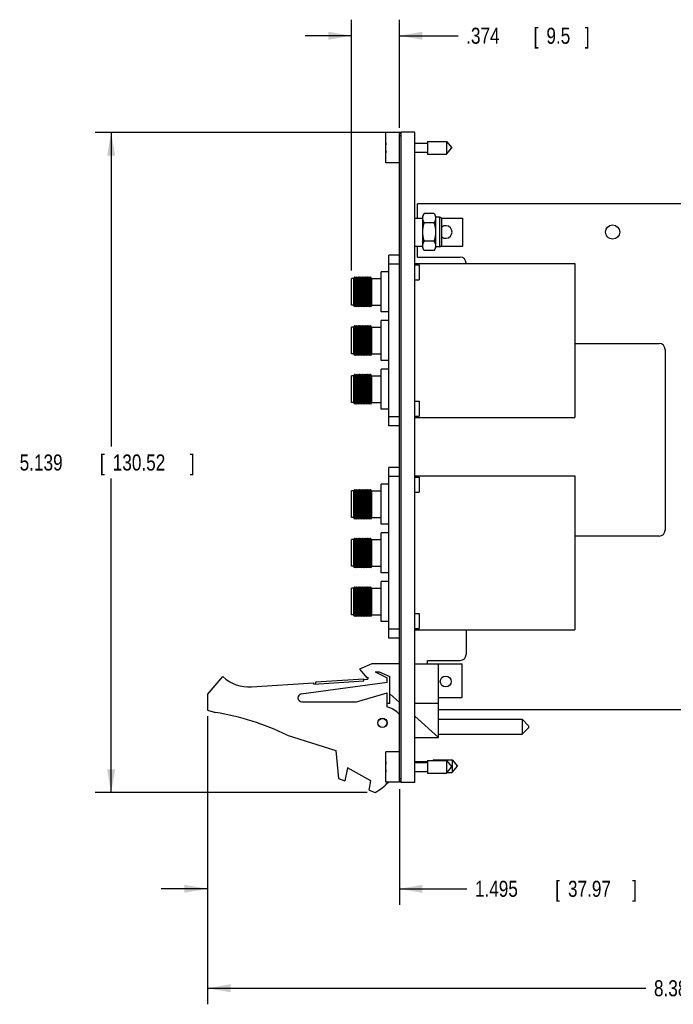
# Model space of a CAD drawing. Header units: inches. Extents: x 0 to 34, y 0 to 22.
# Tile 10 of 25: x 15.8 to 20.9, y 6.9 to 14.6. Entities that reach past the tile are written whole.
import ezdxf

# ---------------------------------------------------------------- set-up
doc = ezdxf.new("R2010")
doc.units = ezdxf.units.IN
doc.header["$LTSCALE"] = 1.87
doc.header["$MEASUREMENT"] = 0
doc.layers.get('0').update_dxf_attribs({"linetype": 'CONTINUOUS'})
doc.layers.add('DIMENSIONS', color=7, linetype='CONTINUOUS')
doc.styles.get("Standard").update_dxf_attribs({"font": 'txt', "width": 0.8})
doc.dimstyles.new('DIMSTYLE_3', dxfattribs={"dimtxt": 0.125, "dimasz": 0.18, "dimexe": 0.18, "dimexo": 0.0625, "dimgap": 0.09, "dimtad": 0, "dimtih": 1, "dimtoh": 1, "dimdec": 3, "dimzin": 4, "dimdsep": 46, "dimtxsty": 'STANDARD', "dimblk": '_FILLED', "dimblk1": '_FILLED', "dimblk2": '_FILLED', "dimcen": 0.09, "dimadec": 0, "dimazin": 0, "dimtp": 0.01, "dimtm": 0.01, "dimtfac": 1, "dimtdec": 3, "dimtofl": 0, "dimtmove": 0, "dimatfit": 3, "dimldrblk": '_FILLED', "dimfxl": 1, "dimtolj": 1, "dimtzin": 4, "dimarcsym": 0})

# ---------------------------------------------------------------- blocks, each defined once
blk = doc.blocks.new('_FILLED')
at = {"color": 0, "linetype": 'ByBlock'}
blk.add_solid([(0, 0), (-1, 0.1736), (-1, -0.1736)], dxfattribs=at)
blk = doc.blocks.new('*D23')
at = {"layer": 'DIMENSIONS', "color": 2, "linetype": 'Continuous'}
for p, q in [((18.7206, 13.6802), (16.3981, 13.6802)), ((16.5231, 13.6802), (16.5231, 11.236)), ((16.5231, 8.5417), (16.5231, 10.986)), ((18.5166, 8.5417), (16.3981, 8.5417))]:
    blk.add_line(p, q, dxfattribs=at)
at = {"layer": 'DIMENSIONS', "color": 2, "linetype": 'Continuous', "xscale": 0.18, "yscale": 0.18, "zscale": 0.18}
for p, rotation in [((16.5231, 13.6802), 90), ((16.5231, 8.5417), 270)]:
    blk.add_blockref('_FILLED', p, dxfattribs=dict(at, rotation=rotation))
at = {"layer": 'DIMENSIONS', "color": 2, "linetype": 'Continuous', "width": 0.8}
for s, p in [('5.139', (15.8106, 11.0485)), ('[', (16.4356, 11.0485)), ('130.52', (16.5356, 11.0485)), (']', (17.1356, 11.0485))]:
    blk.add_text(s, height=0.125, dxfattribs=at).set_placement(p)
blk = doc.blocks.new('*D25')
at = {"layer": 'DIMENSIONS', "color": 2, "linetype": 'Continuous'}
for p, q in [((25.6543, 9.2466), (25.6543, 6.8923)), ((17.2731, 9.1212), (17.2731, 6.8923)), ((17.2731, 7.0173), (20.6887, 7.0173)), ((25.6543, 7.0173), (22.2387, 7.0173))]:
    blk.add_line(p, q, dxfattribs=at)
at = {"layer": 'DIMENSIONS', "color": 2, "linetype": 'Continuous', "xscale": 0.18, "yscale": 0.18, "zscale": 0.18, "rotation": 180}
blk.add_blockref('_FILLED', (17.2731, 7.0173), dxfattribs=at)
at = {"layer": 'DIMENSIONS', "color": 2, "linetype": 'Continuous', "xscale": 0.18, "yscale": 0.18, "zscale": 0.18}
blk.add_blockref('_FILLED', (25.6543, 7.0173), dxfattribs=at)
at = {"layer": 'DIMENSIONS', "color": 2, "linetype": 'Continuous', "width": 0.8}
for s, p in [('8.381', (20.7512, 6.9548)), ('[', (21.3762, 6.9548)), ('212.88', (21.4762, 6.9548)), (']', (22.0762, 6.9548))]:
    blk.add_text(s, height=0.125, dxfattribs=at).set_placement(p)
blk = doc.blocks.new('*D26')
at = {"layer": 'DIMENSIONS', "color": 2, "linetype": 'Continuous'}
for p, q in [((17.2731, 9.1354), (17.2731, 7.6667)), ((18.7681, 8.5662), (18.7681, 7.6667)), ((17.2731, 7.7917), (16.9131, 7.7917)), ((18.7681, 7.7917), (19.294, 7.7917))]:
    blk.add_line(p, q, dxfattribs=at)
at = {"layer": 'DIMENSIONS', "color": 2, "linetype": 'Continuous', "xscale": 0.18, "yscale": 0.18, "zscale": 0.18}
blk.add_blockref('_FILLED', (17.2731, 7.7917), dxfattribs=at)
at = {"layer": 'DIMENSIONS', "color": 2, "linetype": 'Continuous', "xscale": 0.18, "yscale": 0.18, "zscale": 0.18, "rotation": 180}
blk.add_blockref('_FILLED', (18.7681, 7.7917), dxfattribs=at)
at = {"layer": 'DIMENSIONS', "color": 2, "linetype": 'Continuous', "width": 0.8}
for s, p in [('1.495', (19.3565, 7.7292)), ('[', (19.9815, 7.7292)), ('37.97', (20.0815, 7.7292)), (']', (20.5815, 7.7292))]:
    blk.add_text(s, height=0.125, dxfattribs=at).set_placement(p)
blk = doc.blocks.new('*D27')
at = {"layer": 'DIMENSIONS', "color": 2, "linetype": 'Continuous'}
for p, q in [((18.3941, 12.6068), (18.3941, 14.5587)), ((18.7681, 13.7162), (18.7681, 14.5587)), ((18.3941, 14.4337), (18.0341, 14.4337)), ((18.7681, 14.4337), (19.2259, 14.4337))]:
    blk.add_line(p, q, dxfattribs=at)
at = {"layer": 'DIMENSIONS', "color": 2, "linetype": 'Continuous', "xscale": 0.18, "yscale": 0.18, "zscale": 0.18}
blk.add_blockref('_FILLED', (18.3941, 14.4337), dxfattribs=at)
at = {"layer": 'DIMENSIONS', "color": 2, "linetype": 'Continuous', "xscale": 0.18, "yscale": 0.18, "zscale": 0.18, "rotation": 180}
blk.add_blockref('_FILLED', (18.7681, 14.4337), dxfattribs=at)
at = {"layer": 'DIMENSIONS', "color": 2, "linetype": 'Continuous', "width": 0.8}
for s, p in [('.374', (19.2884, 14.3712)), ('[', (19.8134, 14.3712)), ('9.5', (19.9134, 14.3712)), (']', (20.2134, 14.3712))]:
    blk.add_text(s, height=0.125, dxfattribs=at).set_placement(p)

msp = doc.modelspace()

# ---------------------------------------------------------------- linework, layer by layer
at = {"color": 7, "linetype": 'Continuous'}
for p, q in [((18.6631, 13.4432), (18.6631, 13.6802)), ((18.7831, 13.6802), (18.6631, 13.6802)), ((18.7681, 8.6287), (18.7681, 13.6737)), ((18.7831, 13.6737), (18.7681, 13.6737)), ((18.7831, 13.6537), (18.7681, 13.6537)), ((18.7831, 8.6187), (18.7831, 13.6837)), ((18.8881, 13.6837), (18.7831, 13.6837)), ((18.8881, 8.6187), (18.8881, 13.6837)), ((18.6631, 13.5755), (18.6611, 13.5755)), ((18.8881, 13.5968), (18.9868, 13.5968)), ((18.9868, 13.6109), (18.9868, 13.5125)), ((18.9868, 13.6109), (19.1349, 13.6109)), ((19.1349, 13.6109), (19.1349, 13.5125)), ((19.1349, 13.6109), (19.1762, 13.5617)), ((18.6611, 13.5479), (18.6631, 13.5479)), ((18.8881, 13.5267), (18.9868, 13.5267)), ((18.9868, 13.5125), (19.1349, 13.5125)), ((19.1349, 13.5125), (19.1762, 13.5617)), ((18.7681, 13.4432), (18.6631, 13.4432)), ((18.9081, 13.0146), (18.9081, 13.1246)), ((25.2091, 13.1246), (18.9081, 13.1246)), ((18.9616, 13.0501), (18.9501, 13.0302)), ((19.0387, 13.0501), (18.9616, 13.0501)), ((19.0387, 13.0501), (19.0501, 13.0302)), ((18.8881, 13.0146), (18.9501, 13.0146)), ((18.9501, 12.7812), (18.9501, 13.0302)), ((19.0387, 12.9779), (18.9616, 12.9779)), ((19.0501, 13.0302), (19.0501, 12.7812)), ((19.0836, 13.0207), (19.0501, 13.0207)), ((19.0836, 12.7907), (19.0836, 13.0207)), ((19.0955, 13.0146), (19.2631, 13.0146)), ((19.0981, 12.8052), (19.0981, 13.0062)), ((19.2631, 12.7966), (19.2631, 13.0146)), ((19.0387, 12.8335), (18.9616, 12.8335)), ((18.8881, 12.7966), (18.9501, 12.7966)), ((18.9081, 12.7096), (18.9081, 12.7966)), ((18.9616, 12.7614), (18.9501, 12.7812)), ((19.0387, 12.7614), (18.9616, 12.7614)), ((19.0387, 12.7614), (19.0501, 12.7812)), ((19.0836, 12.7907), (19.0501, 12.7907)), ((19.0953, 12.7966), (19.2631, 12.7966)), ((18.6851, 11.3976), (18.6851, 12.7246)), ((18.7681, 12.7246), (18.6851, 12.7246)), ((18.7681, 12.6546), (18.6851, 12.6546)), ((18.8881, 12.6611), (20.1351, 12.6611)), ((18.8881, 12.6511), (18.9214, 12.6511)), ((18.9081, 12.7096), (19.2411, 12.7096)), ((18.9214, 12.6511), (18.9214, 12.533)), ((19.2881, 12.6626), (19.2881, 12.6611)), ((20.1351, 12.6611), (20.1351, 11.4611)), ((18.6264, 12.2837), (18.6264, 12.5962)), ((18.6851, 12.5962), (18.6264, 12.5962)), ((18.3941, 12.3356), (18.3941, 12.5443)), ((18.4138, 12.5443), (18.3941, 12.5443)), ((18.4194, 12.5557), (18.4138, 12.5443)), ((18.4138, 12.3356), (18.4138, 12.5443)), ((18.4194, 12.5557), (18.4194, 12.3242)), ((18.4263, 12.5443), (18.4194, 12.5557)), ((18.4318, 12.5557), (18.4263, 12.5443)), ((18.4263, 12.5443), (18.4263, 12.3356)), ((18.4318, 12.5557), (18.4318, 12.3242)), ((18.4387, 12.5443), (18.4318, 12.5557)), ((18.4443, 12.5557), (18.4387, 12.5443)), ((18.4387, 12.5443), (18.4387, 12.3356)), ((18.4443, 12.5557), (18.4443, 12.3242)), ((18.4511, 12.5443), (18.4443, 12.5557)), ((18.4567, 12.5557), (18.4511, 12.5443)), ((18.4511, 12.5443), (18.4511, 12.3356)), ((18.4567, 12.5557), (18.4567, 12.3242)), ((18.4635, 12.5443), (18.4567, 12.5557)), ((18.4691, 12.5557), (18.4635, 12.5443)), ((18.4635, 12.5443), (18.4635, 12.3356)), ((18.4691, 12.5557), (18.4691, 12.3242)), ((18.476, 12.5443), (18.4691, 12.5557)), ((18.4816, 12.5557), (18.476, 12.5443)), ((18.476, 12.5443), (18.476, 12.3356)), ((18.4816, 12.5557), (18.4816, 12.3242)), ((18.4884, 12.5443), (18.4816, 12.5557)), ((18.494, 12.5557), (18.4884, 12.5443)), ((18.4884, 12.5443), (18.4884, 12.3356)), ((18.494, 12.5557), (18.494, 12.3242)), ((18.5008, 12.5443), (18.494, 12.5557)), ((18.5064, 12.5557), (18.5008, 12.5443)), ((18.5008, 12.5443), (18.5008, 12.3356)), ((18.5064, 12.5557), (18.5064, 12.3242)), ((18.5133, 12.5443), (18.5064, 12.5557)), ((18.5188, 12.5557), (18.5133, 12.5443)), ((18.5133, 12.5443), (18.5133, 12.3356)), ((18.5188, 12.5557), (18.5188, 12.3242)), ((18.5257, 12.5443), (18.5188, 12.5557)), ((18.5313, 12.5557), (18.5257, 12.5443)), ((18.5257, 12.5443), (18.5257, 12.3356)), ((18.5313, 12.5557), (18.5313, 12.3242)), ((18.5381, 12.5443), (18.5313, 12.5557)), ((18.5437, 12.5557), (18.5381, 12.5443)), ((18.5381, 12.5443), (18.5381, 12.3356)), ((18.5437, 12.5557), (18.5437, 12.3242)), ((18.5506, 12.5443), (18.5437, 12.5557)), ((18.5506, 12.5443), (18.5506, 12.3356)), ((18.5506, 12.5443), (18.6264, 12.5443)), ((18.8881, 12.533), (18.9214, 12.533)), ((18.4138, 12.3356), (18.3941, 12.3356)), ((18.4194, 12.3242), (18.4138, 12.3356)), ((18.4263, 12.3356), (18.4194, 12.3242)), ((18.4318, 12.3242), (18.4263, 12.3356)), ((18.4387, 12.3356), (18.4318, 12.3242)), ((18.4443, 12.3242), (18.4387, 12.3356)), ((18.4511, 12.3356), (18.4443, 12.3242)), ((18.4567, 12.3242), (18.4511, 12.3356)), ((18.4635, 12.3356), (18.4567, 12.3242)), ((18.4691, 12.3242), (18.4635, 12.3356)), ((18.476, 12.3356), (18.4691, 12.3242)), ((18.4816, 12.3242), (18.476, 12.3356)), ((18.4884, 12.3356), (18.4816, 12.3242)), ((18.494, 12.3242), (18.4884, 12.3356)), ((18.5008, 12.3356), (18.494, 12.3242)), ((18.5064, 12.3242), (18.5008, 12.3356)), ((18.5133, 12.3356), (18.5064, 12.3242)), ((18.5188, 12.3242), (18.5133, 12.3356)), ((18.5257, 12.3356), (18.5188, 12.3242)), ((18.5313, 12.3242), (18.5257, 12.3356)), ((18.5381, 12.3356), (18.5313, 12.3242)), ((18.5437, 12.3242), (18.5381, 12.3356)), ((18.5506, 12.3356), (18.5437, 12.3242)), ((18.5506, 12.3356), (18.6264, 12.3356)), ((18.6851, 12.2837), (18.6264, 12.2837)), ((18.6264, 11.9048), (18.6264, 12.2173)), ((18.6851, 12.2173), (18.6264, 12.2173)), ((18.3941, 11.9567), (18.3941, 12.1654)), ((18.4138, 12.1654), (18.3941, 12.1654)), ((18.4194, 12.1768), (18.4138, 12.1654)), ((18.4138, 11.9567), (18.4138, 12.1654)), ((18.4194, 12.1768), (18.4194, 11.9453)), ((18.4263, 12.1654), (18.4194, 12.1768)), ((18.4318, 12.1768), (18.4263, 12.1654)), ((18.4263, 12.1654), (18.4263, 11.9567)), ((18.4318, 12.1768), (18.4318, 11.9453)), ((18.4387, 12.1654), (18.4318, 12.1768)), ((18.4443, 12.1768), (18.4387, 12.1654)), ((18.4387, 12.1654), (18.4387, 11.9567)), ((18.4443, 12.1768), (18.4443, 11.9453)), ((18.4511, 12.1654), (18.4443, 12.1768)), ((18.4567, 12.1768), (18.4511, 12.1654)), ((18.4511, 12.1654), (18.4511, 11.9567)), ((18.4567, 12.1768), (18.4567, 11.9453)), ((18.4635, 12.1654), (18.4567, 12.1768)), ((18.4691, 12.1768), (18.4635, 12.1654)), ((18.4635, 12.1654), (18.4635, 11.9567)), ((18.4691, 12.1768), (18.4691, 11.9453)), ((18.476, 12.1654), (18.4691, 12.1768)), ((18.4816, 12.1768), (18.476, 12.1654)), ((18.476, 12.1654), (18.476, 11.9567)), ((18.4816, 12.1768), (18.4816, 11.9453)), ((18.4884, 12.1654), (18.4816, 12.1768)), ((18.494, 12.1768), (18.4884, 12.1654)), ((18.4884, 12.1654), (18.4884, 11.9567)), ((18.494, 12.1768), (18.494, 11.9453)), ((18.5008, 12.1654), (18.494, 12.1768)), ((18.5064, 12.1768), (18.5008, 12.1654)), ((18.5008, 12.1654), (18.5008, 11.9567)), ((18.5064, 12.1768), (18.5064, 11.9453)), ((18.5133, 12.1654), (18.5064, 12.1768)), ((18.5188, 12.1768), (18.5133, 12.1654)), ((18.5133, 12.1654), (18.5133, 11.9567)), ((18.5188, 12.1768), (18.5188, 11.9453)), ((18.5257, 12.1654), (18.5188, 12.1768)), ((18.5313, 12.1768), (18.5257, 12.1654)), ((18.5257, 12.1654), (18.5257, 11.9567)), ((18.5313, 12.1768), (18.5313, 11.9453)), ((18.5381, 12.1654), (18.5313, 12.1768)), ((18.5437, 12.1768), (18.5381, 12.1654)), ((18.5381, 12.1654), (18.5381, 11.9567)), ((18.5437, 12.1768), (18.5437, 11.9453)), ((18.5506, 12.1654), (18.5437, 12.1768)), ((18.5506, 12.1654), (18.5506, 11.9567)), ((18.5506, 12.1654), (18.6264, 12.1654)), ((20.1351, 12.0376), (20.7911, 12.0376)), ((20.8381, 11.9906), (20.8381, 10.5846)), ((18.4138, 11.9567), (18.3941, 11.9567)), ((18.4194, 11.9453), (18.4138, 11.9567)), ((18.4263, 11.9567), (18.4194, 11.9453)), ((18.4318, 11.9453), (18.4263, 11.9567)), ((18.4387, 11.9567), (18.4318, 11.9453)), ((18.4443, 11.9453), (18.4387, 11.9567)), ((18.4511, 11.9567), (18.4443, 11.9453)), ((18.4567, 11.9453), (18.4511, 11.9567)), ((18.4635, 11.9567), (18.4567, 11.9453)), ((18.4691, 11.9453), (18.4635, 11.9567)), ((18.476, 11.9567), (18.4691, 11.9453)), ((18.4816, 11.9453), (18.476, 11.9567)), ((18.4884, 11.9567), (18.4816, 11.9453)), ((18.494, 11.9453), (18.4884, 11.9567)), ((18.5008, 11.9567), (18.494, 11.9453)), ((18.5064, 11.9453), (18.5008, 11.9567)), ((18.5133, 11.9567), (18.5064, 11.9453)), ((18.5188, 11.9453), (18.5133, 11.9567)), ((18.5257, 11.9567), (18.5188, 11.9453)), ((18.5313, 11.9453), (18.5257, 11.9567)), ((18.5381, 11.9567), (18.5313, 11.9453)), ((18.5437, 11.9453), (18.5381, 11.9567)), ((18.5506, 11.9567), (18.5437, 11.9453)), ((18.5506, 11.9567), (18.6264, 11.9567)), ((18.6851, 11.9048), (18.6264, 11.9048)), ((18.6264, 11.5259), (18.6264, 11.8384)), ((18.6851, 11.8384), (18.6264, 11.8384)), ((18.3941, 11.5779), (18.3941, 11.7865)), ((18.4138, 11.7865), (18.3941, 11.7865)), ((18.4194, 11.7979), (18.4138, 11.7865)), ((18.4138, 11.5779), (18.4138, 11.7865)), ((18.4194, 11.7979), (18.4194, 11.5664)), ((18.4263, 11.7865), (18.4194, 11.7979)), ((18.4318, 11.7979), (18.4263, 11.7865)), ((18.4263, 11.7865), (18.4263, 11.5779)), ((18.4318, 11.7979), (18.4318, 11.5664)), ((18.4387, 11.7865), (18.4318, 11.7979)), ((18.4443, 11.7979), (18.4387, 11.7865)), ((18.4387, 11.7865), (18.4387, 11.5779)), ((18.4443, 11.7979), (18.4443, 11.5664)), ((18.4511, 11.7865), (18.4443, 11.7979)), ((18.4567, 11.7979), (18.4511, 11.7865)), ((18.4511, 11.7865), (18.4511, 11.5779)), ((18.4567, 11.7979), (18.4567, 11.5664)), ((18.4635, 11.7865), (18.4567, 11.7979)), ((18.4691, 11.7979), (18.4635, 11.7865)), ((18.4635, 11.7865), (18.4635, 11.5779)), ((18.4691, 11.7979), (18.4691, 11.5664)), ((18.476, 11.7865), (18.4691, 11.7979)), ((18.4816, 11.7979), (18.476, 11.7865)), ((18.476, 11.7865), (18.476, 11.5779)), ((18.4816, 11.7979), (18.4816, 11.5664)), ((18.4884, 11.7865), (18.4816, 11.7979)), ((18.494, 11.7979), (18.4884, 11.7865)), ((18.4884, 11.7865), (18.4884, 11.5779)), ((18.494, 11.7979), (18.494, 11.5664)), ((18.5008, 11.7865), (18.494, 11.7979)), ((18.5064, 11.7979), (18.5008, 11.7865)), ((18.5008, 11.7865), (18.5008, 11.5779)), ((18.5064, 11.7979), (18.5064, 11.5664)), ((18.5133, 11.7865), (18.5064, 11.7979)), ((18.5188, 11.7979), (18.5133, 11.7865)), ((18.5133, 11.7865), (18.5133, 11.5779)), ((18.5188, 11.7979), (18.5188, 11.5664)), ((18.5257, 11.7865), (18.5188, 11.7979)), ((18.5313, 11.7979), (18.5257, 11.7865)), ((18.5257, 11.7865), (18.5257, 11.5779)), ((18.5313, 11.7979), (18.5313, 11.5664)), ((18.5381, 11.7865), (18.5313, 11.7979)), ((18.5437, 11.7979), (18.5381, 11.7865)), ((18.5381, 11.7865), (18.5381, 11.5779)), ((18.5437, 11.7979), (18.5437, 11.5664)), ((18.5506, 11.7865), (18.5437, 11.7979)), ((18.5506, 11.7865), (18.5506, 11.5779)), ((18.5506, 11.7865), (18.6264, 11.7865)), ((18.4138, 11.5779), (18.3941, 11.5779)), ((18.4194, 11.5664), (18.4138, 11.5779)), ((18.4263, 11.5779), (18.4194, 11.5664)), ((18.4318, 11.5664), (18.4263, 11.5779)), ((18.4387, 11.5779), (18.4318, 11.5664)), ((18.4443, 11.5664), (18.4387, 11.5779)), ((18.4511, 11.5779), (18.4443, 11.5664)), ((18.4567, 11.5664), (18.4511, 11.5779)), ((18.4635, 11.5779), (18.4567, 11.5664)), ((18.4691, 11.5664), (18.4635, 11.5779)), ((18.476, 11.5779), (18.4691, 11.5664)), ((18.4816, 11.5664), (18.476, 11.5779)), ((18.4884, 11.5779), (18.4816, 11.5664)), ((18.494, 11.5664), (18.4884, 11.5779)), ((18.5008, 11.5779), (18.494, 11.5664)), ((18.5064, 11.5664), (18.5008, 11.5779)), ((18.5133, 11.5779), (18.5064, 11.5664)), ((18.5188, 11.5664), (18.5133, 11.5779)), ((18.5257, 11.5779), (18.5188, 11.5664)), ((18.5313, 11.5664), (18.5257, 11.5779)), ((18.5381, 11.5779), (18.5313, 11.5664)), ((18.5437, 11.5664), (18.5381, 11.5779)), ((18.5506, 11.5779), (18.5437, 11.5664)), ((18.5506, 11.5779), (18.6264, 11.5779)), ((18.8881, 11.5891), (18.9214, 11.5891)), ((18.9214, 11.5891), (18.9214, 11.471)), ((18.6851, 11.5259), (18.6264, 11.5259)), ((18.7681, 11.4676), (18.6851, 11.4676)), ((18.8881, 11.471), (18.9214, 11.471)), ((18.8881, 11.4611), (20.1351, 11.4611)), ((18.7681, 11.3976), (18.6851, 11.3976)), ((18.6851, 9.7437), (18.6851, 11.0707)), ((18.7681, 11.0707), (18.6851, 11.0707)), ((18.7681, 11.0007), (18.6851, 11.0007)), ((18.8881, 11.0072), (20.1351, 11.0072)), ((18.8881, 10.9973), (18.9214, 10.9973)), ((18.9214, 10.9973), (18.9214, 10.8792)), ((20.1351, 11.0072), (20.1351, 9.8072)), ((18.3941, 10.6818), (18.3941, 10.8904)), ((18.4138, 10.8904), (18.3941, 10.8904)), ((18.4194, 10.9019), (18.4138, 10.8904)), ((18.4138, 10.6818), (18.4138, 10.8904)), ((18.4194, 10.9019), (18.4194, 10.6703)), ((18.4263, 10.8904), (18.4194, 10.9019)), ((18.4318, 10.9019), (18.4263, 10.8904)), ((18.4263, 10.8904), (18.4263, 10.6818)), ((18.4318, 10.9019), (18.4318, 10.6703)), ((18.4387, 10.8904), (18.4318, 10.9019)), ((18.4443, 10.9019), (18.4387, 10.8904)), ((18.4387, 10.8904), (18.4387, 10.6818)), ((18.4443, 10.9019), (18.4443, 10.6703)), ((18.4511, 10.8904), (18.4443, 10.9019)), ((18.4567, 10.9019), (18.4511, 10.8904)), ((18.4511, 10.8904), (18.4511, 10.6818)), ((18.4567, 10.9019), (18.4567, 10.6703)), ((18.4635, 10.8904), (18.4567, 10.9019)), ((18.4691, 10.9019), (18.4635, 10.8904)), ((18.4635, 10.8904), (18.4635, 10.6818)), ((18.4691, 10.9019), (18.4691, 10.6703)), ((18.476, 10.8904), (18.4691, 10.9019)), ((18.4816, 10.9019), (18.476, 10.8904)), ((18.476, 10.8904), (18.476, 10.6818)), ((18.4816, 10.9019), (18.4816, 10.6703)), ((18.4884, 10.8904), (18.4816, 10.9019)), ((18.494, 10.9019), (18.4884, 10.8904)), ((18.4884, 10.8904), (18.4884, 10.6818)), ((18.494, 10.9019), (18.494, 10.6703)), ((18.5008, 10.8904), (18.494, 10.9019)), ((18.5064, 10.9019), (18.5008, 10.8904)), ((18.5008, 10.8904), (18.5008, 10.6818)), ((18.5064, 10.9019), (18.5064, 10.6703)), ((18.5133, 10.8904), (18.5064, 10.9019)), ((18.5188, 10.9019), (18.5133, 10.8904)), ((18.5133, 10.8904), (18.5133, 10.6818)), ((18.5188, 10.9019), (18.5188, 10.6703)), ((18.5257, 10.8904), (18.5188, 10.9019)), ((18.5313, 10.9019), (18.5257, 10.8904)), ((18.5257, 10.8904), (18.5257, 10.6818)), ((18.5313, 10.9019), (18.5313, 10.6703)), ((18.5381, 10.8904), (18.5313, 10.9019)), ((18.5437, 10.9019), (18.5381, 10.8904)), ((18.5381, 10.8904), (18.5381, 10.6818)), ((18.5437, 10.9019), (18.5437, 10.6703)), ((18.5506, 10.8904), (18.5437, 10.9019)), ((18.5506, 10.8904), (18.5506, 10.6818)), ((18.5506, 10.8904), (18.6264, 10.8904)), ((18.6264, 10.6298), (18.6264, 10.9423)), ((18.6851, 10.9423), (18.6264, 10.9423)), ((18.8881, 10.8792), (18.9214, 10.8792)), ((18.4138, 10.6818), (18.3941, 10.6818)), ((18.4194, 10.6703), (18.4138, 10.6818)), ((18.4263, 10.6818), (18.4194, 10.6703)), ((18.4318, 10.6703), (18.4263, 10.6818)), ((18.4387, 10.6818), (18.4318, 10.6703)), ((18.4443, 10.6703), (18.4387, 10.6818)), ((18.4511, 10.6818), (18.4443, 10.6703)), ((18.4567, 10.6703), (18.4511, 10.6818)), ((18.4635, 10.6818), (18.4567, 10.6703)), ((18.4691, 10.6703), (18.4635, 10.6818)), ((18.476, 10.6818), (18.4691, 10.6703)), ((18.4816, 10.6703), (18.476, 10.6818)), ((18.4884, 10.6818), (18.4816, 10.6703)), ((18.494, 10.6703), (18.4884, 10.6818)), ((18.5008, 10.6818), (18.494, 10.6703)), ((18.5064, 10.6703), (18.5008, 10.6818)), ((18.5133, 10.6818), (18.5064, 10.6703)), ((18.5188, 10.6703), (18.5133, 10.6818)), ((18.5257, 10.6818), (18.5188, 10.6703)), ((18.5313, 10.6703), (18.5257, 10.6818)), ((18.5381, 10.6818), (18.5313, 10.6703)), ((18.5437, 10.6703), (18.5381, 10.6818)), ((18.5506, 10.6818), (18.5437, 10.6703)), ((18.5506, 10.6818), (18.6264, 10.6818)), ((18.6851, 10.6298), (18.6264, 10.6298)), ((18.3941, 10.3029), (18.3941, 10.5115)), ((18.4138, 10.5115), (18.3941, 10.5115)), ((18.4194, 10.523), (18.4138, 10.5115)), ((18.4138, 10.3029), (18.4138, 10.5115)), ((18.4194, 10.523), (18.4194, 10.2915)), ((18.4263, 10.5115), (18.4194, 10.523)), ((18.4318, 10.523), (18.4263, 10.5115)), ((18.4263, 10.5115), (18.4263, 10.3029)), ((18.4318, 10.523), (18.4318, 10.2915)), ((18.4387, 10.5115), (18.4318, 10.523)), ((18.4443, 10.523), (18.4387, 10.5115)), ((18.4387, 10.5115), (18.4387, 10.3029)), ((18.4443, 10.523), (18.4443, 10.2915)), ((18.4511, 10.5115), (18.4443, 10.523)), ((18.4567, 10.523), (18.4511, 10.5115)), ((18.4511, 10.5115), (18.4511, 10.3029)), ((18.4567, 10.523), (18.4567, 10.2915)), ((18.4635, 10.5115), (18.4567, 10.523)), ((18.4691, 10.523), (18.4635, 10.5115)), ((18.4635, 10.5115), (18.4635, 10.3029)), ((18.4691, 10.523), (18.4691, 10.2915)), ((18.476, 10.5115), (18.4691, 10.523)), ((18.4816, 10.523), (18.476, 10.5115)), ((18.476, 10.5115), (18.476, 10.3029)), ((18.4816, 10.523), (18.4816, 10.2915)), ((18.4884, 10.5115), (18.4816, 10.523)), ((18.494, 10.523), (18.4884, 10.5115)), ((18.4884, 10.5115), (18.4884, 10.3029)), ((18.494, 10.523), (18.494, 10.2915)), ((18.5008, 10.5115), (18.494, 10.523)), ((18.5064, 10.523), (18.5008, 10.5115)), ((18.5008, 10.5115), (18.5008, 10.3029)), ((18.5064, 10.523), (18.5064, 10.2915)), ((18.5133, 10.5115), (18.5064, 10.523)), ((18.5188, 10.523), (18.5133, 10.5115)), ((18.5133, 10.5115), (18.5133, 10.3029)), ((18.5188, 10.523), (18.5188, 10.2915)), ((18.5257, 10.5115), (18.5188, 10.523)), ((18.5313, 10.523), (18.5257, 10.5115)), ((18.5257, 10.5115), (18.5257, 10.3029)), ((18.5313, 10.523), (18.5313, 10.2915)), ((18.5381, 10.5115), (18.5313, 10.523)), ((18.5437, 10.523), (18.5381, 10.5115)), ((18.5381, 10.5115), (18.5381, 10.3029)), ((18.5437, 10.523), (18.5437, 10.2915)), ((18.5506, 10.5115), (18.5437, 10.523)), ((18.5506, 10.5115), (18.5506, 10.3029)), ((18.5506, 10.5115), (18.6264, 10.5115)), ((18.6264, 10.251), (18.6264, 10.5635)), ((18.6851, 10.5635), (18.6264, 10.5635)), ((20.7911, 10.5376), (20.1351, 10.5376)), ((18.4138, 10.3029), (18.3941, 10.3029)), ((18.4194, 10.2915), (18.4138, 10.3029)), ((18.4263, 10.3029), (18.4194, 10.2915)), ((18.4318, 10.2915), (18.4263, 10.3029)), ((18.4387, 10.3029), (18.4318, 10.2915)), ((18.4443, 10.2915), (18.4387, 10.3029)), ((18.4511, 10.3029), (18.4443, 10.2915)), ((18.4567, 10.2915), (18.4511, 10.3029)), ((18.4635, 10.3029), (18.4567, 10.2915)), ((18.4691, 10.2915), (18.4635, 10.3029)), ((18.476, 10.3029), (18.4691, 10.2915)), ((18.4816, 10.2915), (18.476, 10.3029)), ((18.4884, 10.3029), (18.4816, 10.2915)), ((18.494, 10.2915), (18.4884, 10.3029)), ((18.5008, 10.3029), (18.494, 10.2915)), ((18.5064, 10.2915), (18.5008, 10.3029)), ((18.5133, 10.3029), (18.5064, 10.2915)), ((18.5188, 10.2915), (18.5133, 10.3029)), ((18.5257, 10.3029), (18.5188, 10.2915)), ((18.5313, 10.2915), (18.5257, 10.3029)), ((18.5381, 10.3029), (18.5313, 10.2915)), ((18.5437, 10.2915), (18.5381, 10.3029)), ((18.5506, 10.3029), (18.5437, 10.2915)), ((18.5506, 10.3029), (18.6264, 10.3029)), ((18.6851, 10.251), (18.6264, 10.251)), ((18.3941, 9.924), (18.3941, 10.1327)), ((18.4138, 10.1327), (18.3941, 10.1327)), ((18.4194, 10.1441), (18.4138, 10.1327)), ((18.4138, 9.924), (18.4138, 10.1327)), ((18.4194, 10.1441), (18.4194, 9.9126)), ((18.4263, 10.1327), (18.4194, 10.1441)), ((18.4318, 10.1441), (18.4263, 10.1327)), ((18.4263, 10.1327), (18.4263, 9.924)), ((18.4318, 10.1441), (18.4318, 9.9126)), ((18.4387, 10.1327), (18.4318, 10.1441)), ((18.4443, 10.1441), (18.4387, 10.1327)), ((18.4387, 10.1327), (18.4387, 9.924)), ((18.4443, 10.1441), (18.4443, 9.9126)), ((18.4511, 10.1327), (18.4443, 10.1441)), ((18.4567, 10.1441), (18.4511, 10.1327)), ((18.4511, 10.1327), (18.4511, 9.924)), ((18.4567, 10.1441), (18.4567, 9.9126)), ((18.4635, 10.1327), (18.4567, 10.1441)), ((18.4691, 10.1441), (18.4635, 10.1327)), ((18.4635, 10.1327), (18.4635, 9.924)), ((18.4691, 10.1441), (18.4691, 9.9126)), ((18.476, 10.1327), (18.4691, 10.1441)), ((18.4816, 10.1441), (18.476, 10.1327)), ((18.476, 10.1327), (18.476, 9.924)), ((18.4816, 10.1441), (18.4816, 9.9126)), ((18.4884, 10.1327), (18.4816, 10.1441)), ((18.494, 10.1441), (18.4884, 10.1327)), ((18.4884, 10.1327), (18.4884, 9.924)), ((18.494, 10.1441), (18.494, 9.9126)), ((18.5008, 10.1327), (18.494, 10.1441)), ((18.5064, 10.1441), (18.5008, 10.1327)), ((18.5008, 10.1327), (18.5008, 9.924)), ((18.5064, 10.1441), (18.5064, 9.9126)), ((18.5133, 10.1327), (18.5064, 10.1441)), ((18.5188, 10.1441), (18.5133, 10.1327)), ((18.5133, 10.1327), (18.5133, 9.924)), ((18.5188, 10.1441), (18.5188, 9.9126)), ((18.5257, 10.1327), (18.5188, 10.1441)), ((18.5313, 10.1441), (18.5257, 10.1327)), ((18.5257, 10.1327), (18.5257, 9.924)), ((18.5313, 10.1441), (18.5313, 9.9126)), ((18.5381, 10.1327), (18.5313, 10.1441)), ((18.5437, 10.1441), (18.5381, 10.1327)), ((18.5381, 10.1327), (18.5381, 9.924)), ((18.5437, 10.1441), (18.5437, 9.9126)), ((18.5506, 10.1327), (18.5437, 10.1441)), ((18.5506, 10.1327), (18.5506, 9.924)), ((18.5506, 10.1327), (18.6264, 10.1327)), ((18.6264, 9.8721), (18.6264, 10.1846)), ((18.6851, 10.1846), (18.6264, 10.1846)), ((18.4138, 9.924), (18.3941, 9.924)), ((18.4194, 9.9126), (18.4138, 9.924)), ((18.4263, 9.924), (18.4194, 9.9126)), ((18.4318, 9.9126), (18.4263, 9.924)), ((18.4387, 9.924), (18.4318, 9.9126)), ((18.4443, 9.9126), (18.4387, 9.924)), ((18.4511, 9.924), (18.4443, 9.9126)), ((18.4567, 9.9126), (18.4511, 9.924)), ((18.4635, 9.924), (18.4567, 9.9126)), ((18.4691, 9.9126), (18.4635, 9.924)), ((18.476, 9.924), (18.4691, 9.9126)), ((18.4816, 9.9126), (18.476, 9.924)), ((18.4884, 9.924), (18.4816, 9.9126)), ((18.494, 9.9126), (18.4884, 9.924)), ((18.5008, 9.924), (18.494, 9.9126)), ((18.5064, 9.9126), (18.5008, 9.924)), ((18.5133, 9.924), (18.5064, 9.9126)), ((18.5188, 9.9126), (18.5133, 9.924)), ((18.5257, 9.924), (18.5188, 9.9126)), ((18.5313, 9.9126), (18.5257, 9.924)), ((18.5381, 9.924), (18.5313, 9.9126)), ((18.5437, 9.9126), (18.5381, 9.924)), ((18.5506, 9.924), (18.5437, 9.9126)), ((18.5506, 9.924), (18.6264, 9.924)), ((18.8881, 9.9353), (18.9214, 9.9353)), ((18.9214, 9.9353), (18.9214, 9.8172)), ((18.6851, 9.8721), (18.6264, 9.8721)), ((18.7681, 9.8137), (18.6851, 9.8137)), ((18.8881, 9.8172), (18.9214, 9.8172)), ((18.7681, 9.7437), (18.6851, 9.7437)), ((18.8881, 9.8072), (20.1351, 9.8072)), ((19.2881, 9.8072), (19.2881, 9.6166)), ((18.5531, 9.5437), (18.4581, 9.5007)), ((18.7681, 9.5437), (18.5531, 9.5437)), ((18.8881, 9.5437), (19.2581, 9.5437)), ((18.9881, 9.5437), (18.9881, 9.5696)), ((18.9881, 9.5696), (19.2411, 9.5696)), ((19.0741, 8.9687), (19.0741, 9.5437)), ((19.2581, 9.2807), (19.2581, 9.5437)), ((17.2731, 9.3037), (17.3931, 9.4437)), ((18.4581, 9.5007), (18.5181, 9.4307)), ((18.5181, 9.4307), (18.5231, 9.4383)), ((18.5231, 9.4383), (18.5231, 9.4237)), ((18.5791, 9.4807), (18.6731, 9.4337)), ((18.5791, 9.4807), (18.6113, 9.4807)), ((18.6113, 9.4807), (18.6931, 9.4437)), ((18.6731, 9.3987), (18.6731, 9.4337)), ((18.6931, 9.2337), (18.6931, 9.4437)), ((17.6167, 9.3644), (18.102, 9.3961)), ((18.6731, 9.3987), (18.0041, 9.3084)), ((18.1027, 9.3862), (18.102, 9.3961)), ((18.1027, 9.3862), (18.4919, 9.4116)), ((18.1167, 9.4021), (18.4909, 9.4266)), ((18.1177, 9.3871), (18.1167, 9.4021)), ((18.4919, 9.4116), (18.4909, 9.4266)), ((18.4912, 9.4216), (18.5231, 9.4237)), ((17.2731, 9.3037), (17.2731, 9.1837)), ((18.4331, 9.2487), (18.6731, 9.3187)), ((18.6731, 9.2087), (18.6731, 9.3187)), ((18.7681, 9.2423), (18.6931, 9.3093)), ((19.0741, 9.2807), (19.2581, 9.2807)), ((18.0081, 9.2487), (18.4331, 9.2487)), ((18.6931, 9.2337), (18.6731, 9.2337)), ((19.0741, 9.2337), (18.8881, 9.2337)), ((17.2731, 9.1837), (17.3351, 9.1642)), ((19.0741, 8.9687), (18.8881, 9.135)), ((19.0741, 9.1876), (25.2091, 9.1876)), ((19.0741, 9.1112), (19.7241, 9.1112)), ((19.7241, 9.1112), (19.7741, 9.0612)), ((19.7241, 9.1112), (19.7241, 8.9962)), ((19.7741, 9.0612), (19.7741, 9.0462)), ((17.8931, 8.9884), (18.2731, 8.8687)), ((19.0741, 8.9962), (19.7241, 8.9962)), ((19.7241, 8.9962), (19.7741, 9.0462)), ((18.8881, 8.9687), (19.0741, 8.9687)), ((18.2731, 8.8687), (18.2931, 8.6517)), ((18.6631, 8.6222), (18.6631, 8.8592)), ((18.7681, 8.8592), (18.6631, 8.8592)), ((18.6631, 8.7545), (18.6611, 8.7545)), ((18.8881, 8.7818), (18.9868, 8.7818)), ((18.8881, 8.7758), (18.9868, 8.7758)), ((18.9868, 8.7899), (18.9868, 8.6915)), ((18.9868, 8.7899), (19.1349, 8.7899)), ((19.0318, 8.7959), (19.0318, 8.7899)), ((19.0318, 8.7959), (19.1799, 8.7959)), ((19.1349, 8.7899), (19.1762, 8.7407)), ((19.1349, 8.7899), (19.1349, 8.6915)), ((19.1349, 8.6915), (19.1762, 8.7407)), ((19.1799, 8.7959), (19.2212, 8.7467)), ((19.1799, 8.7959), (19.1799, 8.6975)), ((19.1799, 8.6975), (19.2212, 8.7467)), ((18.3631, 8.7325), (18.3431, 8.6325)), ((18.5471, 8.6325), (18.3631, 8.7325)), ((18.6611, 8.7269), (18.6631, 8.7269)), ((18.8881, 8.7057), (18.9868, 8.7057)), ((18.9868, 8.6915), (19.1349, 8.6915)), ((19.14, 8.6975), (19.1799, 8.6975)), ((18.2931, 8.6517), (18.3431, 8.6325)), ((18.5325, 8.5596), (18.5471, 8.6325)), ((18.7831, 8.6222), (18.6631, 8.6222)), ((18.7831, 8.6487), (18.7681, 8.6487)), ((18.7831, 8.6287), (18.7681, 8.6287)), ((18.8881, 8.6187), (18.7831, 8.6187)), ((18.5325, 8.5596), (18.5791, 8.5417))]:
    msp.add_line(p, q, dxfattribs=at)
for centre, radius in [((20.4291, 12.9056), 0.055), ((19.1291, 9.4057), 0.0425), ((18.6361, 9.0837), 0.0365), ((18.6361, 9.0837), 0.035)]:
    msp.add_circle(centre, radius, dxfattribs=at)
for centre, radius, start, end in [((18.9735, 13.5617), 0.3127, 172.93876, 177.47432), ((18.9735, 13.5617), 0.3127, 182.52568, 187.06137), ((19.0836, 13.0062), 0.0145, 0, 90), ((19.1291, 12.9056), 0.0492, 230.94757, 129.05243), ((19.0836, 12.8052), 0.0145, 270, 360), ((19.2411, 12.6626), 0.047, 0, 90), ((20.7911, 11.9906), 0.047, 0, 90), ((20.7911, 10.5846), 0.047, 270, 360), ((19.2411, 9.6166), 0.047, 270, 360), ((17.5971, 9.6637), 0.3, 227.16657, 273.74672), ((18.0081, 9.2787), 0.03, 97.68448, 270), ((18.6281, 9.0344), 0.18, 38.93648, 75.52249), ((17.0118, 7.1642), 2.026, 64.21446, 80.81669), ((18.9735, 8.7407), 0.3127, 172.93876, 177.47432), ((18.9735, 8.7407), 0.3127, 182.52568, 187.06137), ((18.3581, 8.9337), 0.45, 299.41364, 316.19206)]:
    msp.add_arc(centre, radius, start, end, dxfattribs=at)
for points, knots in [([(18.9616, 12.9779), (18.9612, 12.9785), (18.9605, 12.9797), (18.9595, 12.9816), (18.9586, 12.9834), (18.9577, 12.9852), (18.9568, 12.987), (18.9561, 12.9888), (18.9553, 12.9906), (18.9546, 12.9923), (18.954, 12.9941), (18.9534, 12.9958), (18.9529, 12.9975), (18.9524, 12.9993), (18.952, 13.001), (18.9516, 13.0027), (18.9513, 13.0045), (18.951, 13.0062), (18.9508, 13.0079), (18.9506, 13.0096), (18.9505, 13.0114), (18.9504, 13.0131), (18.9504, 13.0148), (18.9505, 13.0166), (18.9506, 13.0183), (18.9508, 13.02), (18.951, 13.0217), (18.9513, 13.0235), (18.9516, 13.0252), (18.952, 13.0269), (18.9524, 13.0287), (18.9529, 13.0304), (18.9534, 13.0321), (18.954, 13.0339), (18.9546, 13.0356), (18.9553, 13.0374), (18.9561, 13.0391), (18.9568, 13.0409), (18.9577, 13.0427), (18.9586, 13.0445), (18.9595, 13.0463), (18.9605, 13.0482), (18.9612, 13.0494), (18.9616, 13.0501)], [0, 0, 0, 0, 0.00215073, 0.00425421, 0.00631333, 0.00833114, 0.01031101, 0.01225598, 0.01416893, 0.01605293, 0.01791123, 0.01974681, 0.02156259, 0.02336079, 0.02514355, 0.02691292, 0.02867091, 0.03041943, 0.03216025, 0.03389521, 0.03562592, 0.0373542, 0.03908158, 0.04080986, 0.04254057, 0.04427553, 0.04601635, 0.04776487, 0.04952286, 0.05129223, 0.05307498, 0.05487318, 0.05668896, 0.05852455, 0.06038285, 0.06226684, 0.0641798, 0.06612477, 0.06810464, 0.07012244, 0.07218156, 0.07428504, 0.07643578, 0.07643578, 0.07643578, 0.07643578]), ([(19.0387, 13.0501), (19.039, 13.0494), (19.0397, 13.0482), (19.0408, 13.0463), (19.0417, 13.0445), (19.0426, 13.0427), (19.0434, 13.0409), (19.0442, 13.0391), (19.045, 13.0374), (19.0457, 13.0356), (19.0463, 13.0339), (19.0469, 13.0321), (19.0474, 13.0304), (19.0479, 13.0287), (19.0483, 13.0269), (19.0487, 13.0252), (19.049, 13.0235), (19.0493, 13.0217), (19.0495, 13.02), (19.0497, 13.0183), (19.0498, 13.0166), (19.0499, 13.0148), (19.0499, 13.0131), (19.0498, 13.0114), (19.0497, 13.0096), (19.0495, 13.0079), (19.0493, 13.0062), (19.049, 13.0045), (19.0487, 13.0027), (19.0483, 13.001), (19.0479, 12.9993), (19.0474, 12.9975), (19.0469, 12.9958), (19.0463, 12.9941), (19.0457, 12.9923), (19.045, 12.9906), (19.0442, 12.9888), (19.0434, 12.987), (19.0426, 12.9852), (19.0417, 12.9834), (19.0408, 12.9816), (19.0397, 12.9797), (19.039, 12.9785), (19.0387, 12.9779)], [0, 0, 0, 0, 0.00215073, 0.00425421, 0.00631333, 0.00833114, 0.01031101, 0.01225598, 0.01416893, 0.01605293, 0.01791123, 0.01974681, 0.02156259, 0.02336079, 0.02514355, 0.02691292, 0.02867091, 0.03041943, 0.03216025, 0.03389521, 0.03562592, 0.0373542, 0.03908158, 0.04080986, 0.04254057, 0.04427553, 0.04601635, 0.04776487, 0.04952286, 0.05129223, 0.05307498, 0.05487318, 0.05668896, 0.05852455, 0.06038285, 0.06226684, 0.0641798, 0.06612477, 0.06810464, 0.07012244, 0.07218156, 0.07428504, 0.07643578, 0.07643578, 0.07643578, 0.07643578]), ([(18.9616, 12.8335), (18.9612, 12.8348), (18.9605, 12.8373), (18.9595, 12.841), (18.9586, 12.8446), (18.9577, 12.8482), (18.9568, 12.8518), (18.9561, 12.8554), (18.9553, 12.8589), (18.9546, 12.8624), (18.954, 12.8659), (18.9534, 12.8694), (18.9529, 12.8729), (18.9524, 12.8763), (18.952, 12.8798), (18.9516, 12.8833), (18.9513, 12.8867), (18.951, 12.8902), (18.9508, 12.8936), (18.9506, 12.8971), (18.9505, 12.9005), (18.9504, 12.904), (18.9504, 12.9074), (18.9505, 12.9109), (18.9506, 12.9144), (18.9508, 12.9178), (18.951, 12.9213), (18.9513, 12.9247), (18.9516, 12.9282), (18.952, 12.9316), (18.9524, 12.9351), (18.9529, 12.9386), (18.9534, 12.942), (18.954, 12.9455), (18.9546, 12.949), (18.9553, 12.9525), (18.9561, 12.956), (18.9568, 12.9596), (18.9577, 12.9632), (18.9586, 12.9668), (18.9595, 12.9705), (18.9605, 12.9742), (18.9612, 12.9766), (18.9616, 12.9779)], [0, 0, 0, 0, 0.0038905, 0.0077216, 0.011498, 0.0152243, 0.0189058, 0.0225475, 0.0261537, 0.0297291, 0.0332788, 0.0368075, 0.0403192, 0.043817, 0.0473034, 0.0507807, 0.054251, 0.0577159, 0.0611768, 0.064635, 0.0680912, 0.0715464, 0.0750012, 0.0784564, 0.0819126, 0.0853707, 0.0888316, 0.0922966, 0.0957668, 0.0992442, 0.1027306, 0.1062283, 0.1097401, 0.1132687, 0.1168185, 0.1203939, 0.124, 0.1276417, 0.1313233, 0.1350496, 0.1388259, 0.1426571, 0.1465475, 0.1465475, 0.1465475, 0.1465475]), ([(19.0387, 12.9779), (19.0391, 12.9766), (19.0398, 12.9742), (19.0408, 12.9705), (19.0417, 12.9668), (19.0426, 12.9632), (19.0434, 12.9596), (19.0442, 12.956), (19.045, 12.9525), (19.0457, 12.949), (19.0463, 12.9455), (19.0469, 12.942), (19.0474, 12.9386), (19.0479, 12.9351), (19.0483, 12.9316), (19.0487, 12.9282), (19.049, 12.9247), (19.0493, 12.9213), (19.0495, 12.9178), (19.0497, 12.9144), (19.0498, 12.9109), (19.0499, 12.9074), (19.0499, 12.904), (19.0498, 12.9005), (19.0497, 12.8971), (19.0495, 12.8936), (19.0493, 12.8902), (19.049, 12.8867), (19.0487, 12.8833), (19.0483, 12.8798), (19.0479, 12.8763), (19.0474, 12.8729), (19.0469, 12.8694), (19.0463, 12.8659), (19.0457, 12.8624), (19.045, 12.8589), (19.0442, 12.8554), (19.0434, 12.8518), (19.0426, 12.8482), (19.0417, 12.8446), (19.0408, 12.841), (19.0398, 12.8373), (19.0391, 12.8348), (19.0387, 12.8335)], [0, 0, 0, 0, 0.0038905, 0.0077216, 0.011498, 0.0152243, 0.0189058, 0.0225475, 0.0261537, 0.0297291, 0.0332788, 0.0368075, 0.0403192, 0.043817, 0.0473034, 0.0507807, 0.054251, 0.0577159, 0.0611768, 0.064635, 0.0680912, 0.0715464, 0.0750012, 0.0784564, 0.0819126, 0.0853707, 0.0888316, 0.0922966, 0.0957668, 0.0992442, 0.1027306, 0.1062283, 0.1097401, 0.1132687, 0.1168185, 0.1203939, 0.124, 0.1276417, 0.1313233, 0.1350496, 0.1388259, 0.1426571, 0.1465475, 0.1465475, 0.1465475, 0.1465475]), ([(18.9616, 12.7614), (18.9612, 12.762), (18.9605, 12.7632), (18.9595, 12.7651), (18.9586, 12.7669), (18.9577, 12.7687), (18.9568, 12.7705), (18.9561, 12.7723), (18.9553, 12.7741), (18.9546, 12.7758), (18.954, 12.7776), (18.9534, 12.7793), (18.9529, 12.781), (18.9524, 12.7828), (18.952, 12.7845), (18.9516, 12.7862), (18.9513, 12.788), (18.951, 12.7897), (18.9508, 12.7914), (18.9506, 12.7931), (18.9505, 12.7949), (18.9504, 12.7966), (18.9504, 12.7983), (18.9505, 12.8001), (18.9506, 12.8018), (18.9508, 12.8035), (18.951, 12.8052), (18.9513, 12.807), (18.9516, 12.8087), (18.952, 12.8104), (18.9524, 12.8122), (18.9529, 12.8139), (18.9534, 12.8156), (18.954, 12.8174), (18.9546, 12.8191), (18.9553, 12.8209), (18.9561, 12.8226), (18.9568, 12.8244), (18.9577, 12.8262), (18.9586, 12.828), (18.9595, 12.8298), (18.9605, 12.8317), (18.9612, 12.8329), (18.9616, 12.8335)], [0, 0, 0, 0, 0.00215073, 0.00425421, 0.00631333, 0.00833114, 0.01031101, 0.01225598, 0.01416893, 0.01605293, 0.01791123, 0.01974681, 0.02156259, 0.02336079, 0.02514355, 0.02691292, 0.02867091, 0.03041943, 0.03216025, 0.03389521, 0.03562592, 0.0373542, 0.03908158, 0.04080986, 0.04254057, 0.04427553, 0.04601635, 0.04776487, 0.04952286, 0.05129223, 0.05307498, 0.05487318, 0.05668896, 0.05852455, 0.06038285, 0.06226684, 0.0641798, 0.06612477, 0.06810464, 0.07012244, 0.07218156, 0.07428504, 0.07643578, 0.07643578, 0.07643578, 0.07643578]), ([(19.0387, 12.8335), (19.039, 12.8329), (19.0397, 12.8317), (19.0408, 12.8298), (19.0417, 12.828), (19.0426, 12.8262), (19.0434, 12.8244), (19.0442, 12.8226), (19.045, 12.8209), (19.0457, 12.8191), (19.0463, 12.8174), (19.0469, 12.8156), (19.0474, 12.8139), (19.0479, 12.8122), (19.0483, 12.8104), (19.0487, 12.8087), (19.049, 12.807), (19.0493, 12.8052), (19.0495, 12.8035), (19.0497, 12.8018), (19.0498, 12.8001), (19.0499, 12.7983), (19.0499, 12.7966), (19.0498, 12.7949), (19.0497, 12.7931), (19.0495, 12.7914), (19.0493, 12.7897), (19.049, 12.788), (19.0487, 12.7862), (19.0483, 12.7845), (19.0479, 12.7828), (19.0474, 12.781), (19.0469, 12.7793), (19.0463, 12.7776), (19.0457, 12.7758), (19.045, 12.7741), (19.0442, 12.7723), (19.0434, 12.7705), (19.0426, 12.7687), (19.0417, 12.7669), (19.0408, 12.7651), (19.0397, 12.7632), (19.039, 12.762), (19.0387, 12.7614)], [0, 0, 0, 0, 0.00215073, 0.00425421, 0.00631333, 0.00833114, 0.01031101, 0.01225598, 0.01416893, 0.01605293, 0.01791123, 0.01974681, 0.02156259, 0.02336079, 0.02514355, 0.02691292, 0.02867091, 0.03041943, 0.03216025, 0.03389521, 0.03562592, 0.0373542, 0.03908158, 0.04080986, 0.04254057, 0.04427553, 0.04601635, 0.04776487, 0.04952286, 0.05129223, 0.05307498, 0.05487318, 0.05668896, 0.05852455, 0.06038285, 0.06226684, 0.0641798, 0.06612477, 0.06810464, 0.07012244, 0.07218156, 0.07428504, 0.07643578, 0.07643578, 0.07643578, 0.07643578])]:
    msp.add_open_spline(points, degree=3, knots=knots, dxfattribs=at)

# ---------------------------------------------------------------- dimensions: what is measured, and where the dimension line sits
at = {"layer": 'DIMENSIONS', "color": 2, "linetype": 'Continuous'}
dim = msp.add_linear_dim(base=(18.7681, 14.4337), p1=(18.3941, 12.6068), p2=(18.7681, 13.7162), dimstyle='DIMSTYLE_3', dxfattribs=at)
dim.commit()
dim.dimension.update_dxf_attribs({"geometry": '*D27', "text_midpoint": (19.8009, 14.4337), "dimtype": 160})
for base, p1, p2, angle, picture, middle in [((16.5231442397, 8.5417138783), (18.7206442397, 13.6802138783), (18.5166442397, 8.5417138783), 270, '*D23', (16.5231442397, 11.1109638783)), ((17.2731, 7.0173), (25.6543, 9.2466), (17.2731, 9.1212), 180, '*D25', (21.4637, 7.0173)), ((17.2731, 7.7917), (18.7681, 8.5662), (17.2731, 9.1354), 180, '*D26', (20.019, 7.7917))]:
    dim = msp.add_linear_dim(base=base, p1=p1, p2=p2, angle=angle, dimstyle='DIMSTYLE_3', dxfattribs=at)
    dim.commit()
    dim.dimension.update_dxf_attribs({"geometry": picture, "text_midpoint": middle, "dimtype": 160})

doc.saveas('drawing.dxf')
